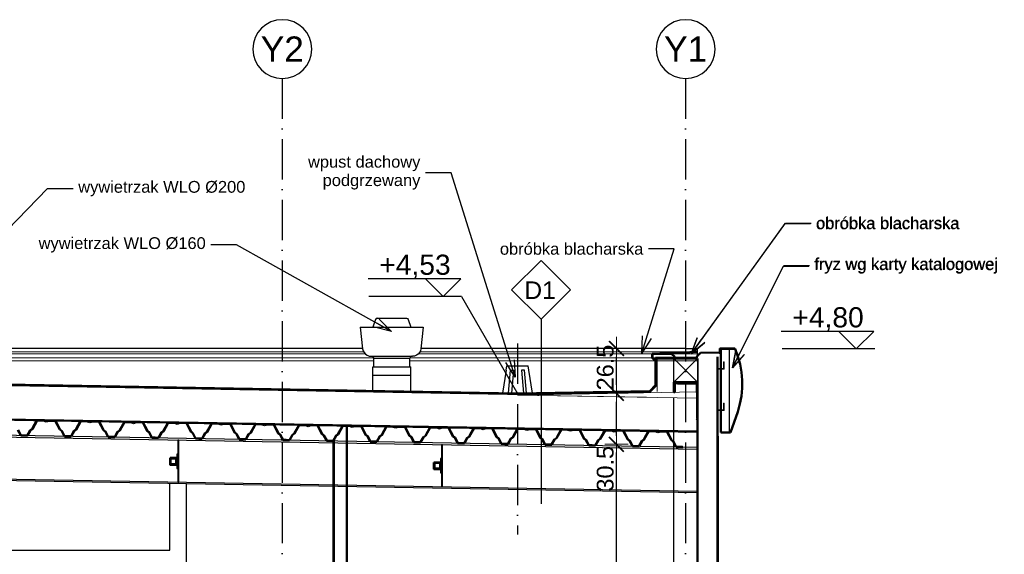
# Model space of a CAD drawing. Extents: x 5703 to 11842, y -4896 to -230.
# Tile 23 of 28: x 8759 to 9345, y -4248 to -3930. Entities that reach past the tile are written whole.
import ezdxf

# ---------------------------------------------------------------- set-up
doc = ezdxf.new("R2010")
doc.units = 0
doc.header["$LTSCALE"] = 2
for name, pattern in [('ACAD_ISO10W100', [18, 12, -3, 0, -3]), ('DASHED', [19.05, 12.7, -6.35]), ('JIS_02_1.0', [2, 1, -1])]:
    doc.linetypes.add(name, pattern=pattern)
for name, color, linetype in [('2D- Siatka Modularna', 81, 'ACAD_ISO10W100'), ('_opis', 7, 'Continuous'), ('Budowlane - Opisy', 7, 'Continuous'), ('Wymiarowanie - Poziomy', 7, 'Continuous')]:
    doc.layers.add(name, color=color, linetype=linetype)
for name, color, linetype, lineweight in [('a___cienka___0.15', 7, 'Continuous', 15), ('a___przekrojowa___0.5', 7, 'Continuous', 50), ('a___widokowa_0.25', 7, 'Continuous', 25), ('a___widokowa_0.3', 7, 'Continuous', 30), ('a___wymiary', 7, 'Continuous', 18), ('Budowlane - Sciany Zew', 7, 'Continuous', 30)]:
    doc.layers.add(name, color=color, linetype=linetype, lineweight=lineweight)
doc.styles.add('GENERATED_STYLE_2', font='ARIAL.TTF')
doc.styles.get("Standard").update_dxf_attribs({"font": 'arial.ttf'})
doc.dimstyles.new('1_50', dxfattribs={"dimtxt": 10, "dimasz": 5, "dimexe": 1.25, "dimexo": 0.625, "dimgap": 1.5, "dimtad": 1, "dimdec": 3, "dimrnd": 0.5, "dimdsep": 46, "dimtxsty": 'Standard', "dimblk": 'znacznik', "dimcen": 1.5, "dimse1": 1, "dimse2": 1, "dimclrd": 256, "dimclrt": 256, "dimazin": 0, "dimtfac": 1, "dimtdec": 3, "dimtmove": 0, "dimatfit": 3, "dimldrblk": 'znacznik', "dimfxl": 1, "dimarcsym": 0})
doc.dimstyles.new('GENERATED_STYLE__61', dxfattribs={"dimtxt": 0.18, "dimasz": 4.56, "dimexe": 0.18, "dimexo": 0.0625, "dimgap": 0.09, "dimtad": 0, "dimtih": 1, "dimtoh": 1, "dimdec": 4, "dimzin": 0, "dimdsep": 46, "dimtxsty": 'Standard', "dimcen": 0.09, "dimadec": 0, "dimazin": 0, "dimtfac": 1, "dimtdec": 4, "dimtmove": 0, "dimatfit": 3, "dimldrblk": 'ARROWHEAD_3', "dimfxl": 1, "dimtolj": 1, "dimtzin": 0, "dimarcsym": 0})

# ---------------------------------------------------------------- blocks, each defined once
blk = doc.blocks.new('ARROWHEAD_3')
at = {"linetype": 'Continuous'}
blk.add_line((0, 0), (-1, 0), dxfattribs=at)
at = {"linetype": 'Continuous', "flags": 128}
blk.add_lwpolyline([(-1, 0.2679), (0, 0), (-1, -0.2679)], dxfattribs=at)
blk = doc.blocks.new('znacznik')
at = {"layer": 'a___wymiary'}
for p, q in [((0, 1.39), (0, -1.39)), ((1.39, 0), (-1.39, 0))]:
    blk.add_line(p, q, dxfattribs=at)
at = {"layer": 'a___wymiary', "const_width": 0.2}
blk.add_lwpolyline([(0.88, 0.88), (-0.88, -0.88)], dxfattribs=at)
blk = doc.blocks.new('*D5356')
at = {"layer": 'a___wymiary', "lineweight": -2}
blk.add_line((9114.37, -4600.6), (9114.37, -4187.58), dxfattribs=at)
at = {"layer": 'Defpoints', "color": 0}
for p in [(9055.58, -4182.58), (9114.37, -4182.58), (9091.32, -4605.6)]:
    blk.add_point(p, dxfattribs=at)
at = {"layer": 'a___wymiary', "lineweight": -2, "xscale": 5, "yscale": 5, "zscale": 5}
for p, rotation in [((9114.37, -4182.58), 90), ((9114.37, -4605.6), 270)]:
    blk.add_blockref('znacznik', p, dxfattribs=dict(at, rotation=rotation))
at = {"layer": 'a___wymiary', "insert": (9107.76, -4409.3), "char_height": 10, "attachment_point": 5, "rotation": 90}
blk.add_mtext('423', dxfattribs=at)
blk = doc.blocks.new('*D5357')
at = {"layer": 'a___wymiary', "lineweight": -2}
blk.add_line((9114.37, -4177.58), (9114.37, -4157.27), dxfattribs=at)
at = {"layer": 'Defpoints', "color": 0}
for p in [(9055.58, -4152.27), (9114.37, -4152.27), (9055.58, -4182.58)]:
    blk.add_point(p, dxfattribs=at)
at = {"layer": 'a___wymiary', "lineweight": -2, "xscale": 5, "yscale": 5, "zscale": 5}
for p, rotation in [((9114.37, -4152.27), 90), ((9114.37, -4182.58), 270)]:
    blk.add_blockref('znacznik', p, dxfattribs=dict(at, rotation=rotation))
at = {"layer": 'a___wymiary', "insert": (9107.76, -4197.17), "char_height": 10, "attachment_point": 5, "rotation": 90}
blk.add_mtext('30.5', dxfattribs=at)
blk = doc.blocks.new('*D5358')
at = {"layer": 'a___wymiary', "lineweight": -2}
blk.add_line((9114.37, -4147.27), (9114.37, -4130.6), dxfattribs=at)
at = {"layer": 'Defpoints', "color": 0}
for p in [(9046.05, -4125.6), (9114.37, -4125.6), (9055.58, -4152.27)]:
    blk.add_point(p, dxfattribs=at)
at = {"layer": 'a___wymiary', "lineweight": -2, "xscale": 5, "yscale": 5, "zscale": 5}
for p, rotation in [((9114.37, -4125.6), 90), ((9114.37, -4152.27), 270)]:
    blk.add_blockref('znacznik', p, dxfattribs=dict(at, rotation=rotation))
at = {"layer": 'a___wymiary', "insert": (9107.76, -4136.91), "char_height": 10, "attachment_point": 5, "rotation": 90}
blk.add_mtext('26.5', dxfattribs=at)
blk = doc.blocks.new('A$7E9617C10231C4')
at = {"layer": 'a___widokowa_0.3'}
blk.add_line((37.95, 6.5), (37.95, 428.8), dxfattribs=at)

msp = doc.modelspace()

# ---------------------------------------------------------------- linework, layer by layer
at = {"layer": '2D- Siatka Modularna'}
msp.add_line((8915.5813, -3964.8569), (8915.5813, -4784.4517), dxfattribs=at)
msp.add_line((8915.5813, -3964.8569), (8915.5813, -4784.4517), dxfattribs=at)
at = {"layer": '2D- Siatka Modularna', "lineweight": 25}
for p, q in [((9155.5813, -3964.8569), (9155.5813, -4784.4517)), ((9155.5813, -3964.8569), (9155.5813, -4784.4517)), ((9055.5813, -4122.563), (9055.5813, -4236.2489)), ((9055.5813, -4122.563), (9055.5813, -4236.2489))]:
    msp.add_line(p, q, dxfattribs=at)
at = {"layer": '2D- Siatka Modularna', "linetype": 'ByBlock', "lineweight": 25, "extrusion": (0, 0, -1)}
for centre in [(8915.5813, -3947.3569), (8915.5813, -3947.3569), (9155.5813, -3947.3569), (9155.5813, -3947.3569)]:
    msp.add_ellipse(centre, major_axis=(-12.3744, 12.3744), ratio=1, start_param=5.49778714, end_param=11.78097245, dxfattribs=at)
at = {"layer": '_opis'}
msp.add_line((9162.5813, -4131.0996), (9162.5813, -4125.5996), dxfattribs=at)
at = {"layer": 'a___cienka___0.15'}
for p, q in [((8963.9866, -4127.6025), (8716.4254, -4127.6025)), ((8964.8857, -4128.7879), (8716.4254, -4128.7879)), ((9162.5813, -4128.7879), (8996.5401, -4128.7879)), ((9162.5813, -4127.6025), (8997.4392, -4127.6025)), ((8969.9683, -4131.1987), (8716.4254, -4131.1987)), ((8969.9986, -4132.8474), (8716.9611, -4132.8474)), ((9162.5813, -4132.8474), (8991.4272, -4132.8474)), ((9152.6868, -4131.1987), (8991.4575, -4131.1987)), ((9138.5813, -4131.5996), (9138.5813, -4151.2796)), ((9148.5813, -4131.5996), (9138.5813, -4131.5996)), ((9148.5813, -4131.5996), (9162.5813, -4145.5996)), ((9162.5813, -4131.5996), (9148.5813, -4145.5996)), ((9148.5813, -4131.5996), (9162.5813, -4145.5996)), ((9162.5813, -4131.5996), (9148.5813, -4145.5996)), ((9163.0813, -4131.5996), (9163.0813, -4600.5996)), ((9174.0813, -4131.5996), (9174.0813, -4600.5996)), ((9178.5782, -4133.6216), (9178.1782, -4133.6216)), ((9178.1782, -4133.6216), (9178.1782, -4137.3966)), ((9178.5782, -4137.8466), (9178.5782, -4133.6216)), ((9174.5782, -4137.3966), (9174.5782, -4141.6216)), ((9178.1782, -4137.3966), (9174.5782, -4137.3966)), ((9174.9782, -4141.6216), (9174.5782, -4141.6216)), ((9174.9782, -4141.6216), (9174.9782, -4137.8466)), ((9174.9782, -4137.8466), (9178.5782, -4137.8466)), ((9134.5819, -4151.3495), (9138.5813, -4147.2796)), ((9132.2226, -4154.6125), (9055.5813, -4153.3045)), ((9178.5782, -4158.2216), (9178.1782, -4158.2216)), ((9178.1782, -4158.2216), (9178.1782, -4161.9966)), ((9178.5782, -4162.4466), (9178.5782, -4158.2216)), ((9174.5782, -4161.9966), (9174.5782, -4166.2216)), ((9178.1782, -4161.9966), (9174.5782, -4161.9966)), ((9174.9782, -4166.2216), (9174.9782, -4162.4466)), ((9174.9782, -4162.4466), (9178.5782, -4162.4466)), ((8953.5628, -4171.3823), (8953.5628, -4597.5996)), ((9174.5782, -4166.2216), (9174.9782, -4166.2216)), ((8953.5628, -4305.5791), (8953.5628, -4171.5047)), ((8946.5628, -4179.4931), (8946.5628, -4600.0996))]:
    msp.add_line(p, q, dxfattribs=at)
at = {"layer": 'a___cienka___0.15', "linetype": 'JIS_02_1.0', "ltscale": 0.7, "const_width": 0.5}
msp.add_lwpolyline([(9055.5813, -4152.5246), (8446.7604, -4141.8976), (8444.6278, -4139.7219), (8444.6278, -4130.8496), (8407.881, -4130.8496)], dxfattribs=at)
at = {"layer": 'a___cienka___0.15', "linetype": 'DASHED', "ltscale": 0.15, "const_width": 0.5}
msp.add_lwpolyline([(9055.5813, -4153.0247), (8446.5468, -4142.3939), (8444.1278, -4139.926), (8444.1278, -4131.3496), (8407.881, -4131.3496)], dxfattribs=at)
at = {"layer": 'a___cienka___0.15'}
for points in [[(9055.5813, -4152.7746), (8446.6398, -4142.1455), (8444.3778, -4139.823), (8444.3778, -4131.0996), (8407.881, -4131.0996)], [(9162.7246, -4131.6672), (9138.2246, -4131.6672), (9138.2246, -4147.6427), (9134.5119, -4151.4207), (9055.5813, -4152.7746)], [(9162.5813, -4151.407), (9055.5813, -4153.2747)], [(9055.5813, -4153.3045), (9162.3803, -4155.1431)], [(9162.0811, -4151.5996), (9162.0815, -4167.3148)], [(8419.8778, -4161.6814), (9162.3803, -4174.6418)]]:
    msp.add_lwpolyline(points, dxfattribs=at)
at = {"layer": 'a___cienka___0.15', "linetype": 'JIS_02_1.0', "ltscale": 0.7}
msp.add_lwpolyline([(9055.5813, -4152.5246, 0.5, 0.5, 0), (9134.4053, -4151.1725, 0.5, 0.5, 0), (9137.9746, -4147.5404, 0.5, 0.5, 0), (9137.9746, -4131.4172, 0.5, 0.5, 0), (9162.7246, -4131.4172, 0, 0, 0)], format="xyseb", dxfattribs=at)
at = {"layer": 'a___cienka___0.15', "linetype": 'DASHED', "ltscale": 0.15}
msp.add_lwpolyline([(9055.5813, -4153.0247, 0.5, 0.5, 0), (9134.6186, -4151.6689, 0.5, 0.5, 0), (9138.4746, -4147.745, 0.5, 0.5, 0), (9138.4746, -4131.9172, 0.5, 0.5, 0), (9162.5813, -4131.9172, 0, 0, 0)], format="xyseb", dxfattribs=at)
at = {"layer": 'a___cienka___0.15', "linetype": 'DASHED', "ltscale": 0.2, "const_width": 0.5}
msp.add_lwpolyline([(9162.3311, -4151.5996), (9162.3315, -4167.3148)], dxfattribs=at)
at = {"layer": 'a___cienka___0.15', "linetype": 'DASHED', "ltscale": 0.2}
msp.add_lwpolyline([(8419.8778, -4161.9315, 0.5, 0.5, 0), (9162.3803, -4174.8919, 0, 0, 0)], format="xyseb", dxfattribs=at)
at = {"layer": 'a___przekrojowa___0.5'}
for p, q in [((9135.5813, -4131.1605), (9135.5813, -4128.8576)), ((9162.5813, -4127.6025), (9135.6783, -4128.7576)), ((9135.8813, -4130.964), (9135.8813, -4129.1487)), ((9147.194, -4128.7123), (9135.9783, -4129.0487)), ((9149.0813, -4130.5996), (9147.194, -4128.7123)), ((9149.0813, -4130.5996), (9147.194, -4128.7123)), ((9162.0813, -4130.5996), (9164.4874, -4128.1935)), ((9162.0813, -4130.5996), (9162.5813, -4130.0996)), ((9163.893, -4128.7879), (9163.9686, -4128.7123)), ((9163.9686, -4128.7123), (9164.2849, -4128.7218)), ((9176.1902, -4127.9024), (9164.4874, -4128.1935)), ((9176.1961, -4128.1023), (9175.615, -4128.1197)), ((9175.9782, -4127.2936), (9175.9782, -4125.6996)), ((9175.9782, -4127.2936), (9175.9782, -4127.0371)), ((9176.0782, -4125.5996), (9184.6994, -4125.5996)), ((9176.1782, -4127.0371), (9176.1782, -4127.2936)), ((9176.2782, -4127.5026), (9176.2782, -4125.8996)), ((9176.4782, -4126.1561), (9176.4782, -4125.8996)), ((9181.5782, -4125.7996), (9176.5782, -4125.7996)), ((9176.5782, -4175.5996), (9176.5782, -4125.7996)), ((9181.5782, -4125.8115), (9181.5782, -4125.7996)), ((9181.5782, -4125.8115), (9182.7619, -4125.8115)), ((9182.7836, -4125.8662), (9182.7619, -4125.8115)), ((9184.8258, -4125.8662), (9182.7836, -4125.8662)), ((9184.1358, -4125.7996), (9184.6994, -4125.7996)), ((9184.8258, -4125.8662), (9185.0601, -4125.8662)), ((9186.7314, -4130.2534), (9185.0601, -4125.8662)), ((9188.0167, -4134.8665), (9186.7314, -4130.2534)), ((9137.1976, -4132.8182), (9135.6106, -4131.2312)), ((9137.1976, -4132.3217), (9135.9106, -4131.0347)), ((9137.1577, -4131.9989), (9137.339, -4132.1803)), ((9137.1577, -4132.4954), (9137.339, -4132.6768)), ((9174.5813, -4130.5996), (9174.5813, -4600.5996)), ((9188.8717, -4139.5783), (9188.0167, -4134.8665)), ((9189.2891, -4144.3489), (9188.8717, -4139.5783)), ((9189.2652, -4149.1377), (9189.2891, -4144.3489)), ((9162.5813, -4600.5996), (9162.5813, -4151.5996)), ((9187.8986, -4158.607), (9188.8004, -4153.9039)), ((9188.8004, -4153.9039), (9189.2652, -4149.1377)), ((9186.5674, -4163.2071), (9187.8986, -4158.607)), ((9162.3803, -4175.1557), (8419.8778, -4162.1734)), ((9182.2848, -4175.5996), (9186.5674, -4163.2071)), ((8769.6026, -4168.2846), (8766.7438, -4173.4373)), ((8769.6901, -4168.4361), (8766.8576, -4173.5414)), ((8773.602, -4168.3544), (8769.6026, -4168.2846)), ((8773.5751, -4168.5039), (8769.6901, -4168.4361)), ((8775.0903, -4169.0386), (8773.5751, -4168.5039)), ((8775.0931, -4168.8805), (8773.602, -4168.3544)), ((8775.0903, -4169.0386), (8776.6233, -4168.5571)), ((8775.0931, -4168.8805), (8776.6016, -4168.4067)), ((8776.6016, -4168.4067), (8780.6009, -4168.4765)), ((8776.6233, -4168.5571), (8780.5083, -4168.6249)), ((8780.5083, -4168.6249), (8783.1609, -4173.826)), ((8780.6009, -4168.4765), (8783.2782, -4173.7259)), ((8795.5987, -4168.7383), (8792.7398, -4173.8911)), ((8795.6861, -4168.8899), (8792.8536, -4173.9952)), ((8799.5981, -4168.8081), (8795.5987, -4168.7383)), ((8799.5711, -4168.9577), (8795.6861, -4168.8899)), ((8801.0863, -4169.4923), (8799.5711, -4168.9577)), ((8801.0891, -4169.3342), (8799.5981, -4168.8081)), ((8801.0863, -4169.4923), (8802.6193, -4169.0109)), ((8801.0891, -4169.3342), (8802.5976, -4168.8605)), ((8802.5976, -4168.8605), (8806.597, -4168.9303)), ((8802.6193, -4169.0109), (8806.5043, -4169.0787)), ((8806.5043, -4169.0787), (8809.1569, -4174.2798)), ((8806.597, -4168.9303), (8809.2742, -4174.1797)), ((8821.5947, -4169.1921), (8818.7359, -4174.3448)), ((8821.6822, -4169.3436), (8818.8496, -4174.449)), ((8825.5941, -4169.2619), (8821.5947, -4169.1921)), ((8825.5671, -4169.4114), (8821.6822, -4169.3436)), ((8827.0824, -4169.9461), (8825.5671, -4169.4114)), ((8827.0851, -4169.788), (8825.5941, -4169.2619)), ((8827.0824, -4169.9461), (8828.6154, -4169.4646)), ((8827.0851, -4169.788), (8828.5936, -4169.3142)), ((8828.5936, -4169.3142), (8832.593, -4169.3841)), ((8828.6154, -4169.4646), (8832.5003, -4169.5325)), ((8832.5003, -4169.5325), (8835.153, -4174.7335)), ((8832.593, -4169.3841), (8835.2703, -4174.6334)), ((8847.5907, -4169.6458), (8844.7319, -4174.7986)), ((8847.6782, -4169.7974), (8844.8457, -4174.9027)), ((8851.5901, -4169.7156), (8847.5907, -4169.6458)), ((8851.5632, -4169.8652), (8847.6782, -4169.7974)), ((8853.0784, -4170.3998), (8851.5632, -4169.8652)), ((8853.0812, -4170.2418), (8851.5901, -4169.7156)), ((8853.0784, -4170.3998), (8854.6114, -4169.9184)), ((8853.0812, -4170.2418), (8854.5897, -4169.768)), ((8854.5897, -4169.768), (8858.5891, -4169.8378)), ((8854.6114, -4169.9184), (8858.4964, -4169.9862)), ((8858.4964, -4169.9862), (8861.149, -4175.1873)), ((8858.5891, -4169.8378), (8861.2663, -4175.0872)), ((8873.5868, -4170.0996), (8870.728, -4175.2524)), ((8873.6742, -4170.2512), (8870.8417, -4175.3565)), ((8877.5862, -4170.1694), (8873.5868, -4170.0996)), ((8877.5592, -4170.319), (8873.6742, -4170.2512)), ((8879.0745, -4170.8536), (8877.5592, -4170.319)), ((8879.0772, -4170.6955), (8877.5862, -4170.1694)), ((8879.0745, -4170.8536), (8880.6074, -4170.3722)), ((8879.0772, -4170.6955), (8880.5857, -4170.2218)), ((8880.5857, -4170.2218), (8884.5851, -4170.2916)), ((8880.6074, -4170.3722), (8884.4924, -4170.44)), ((8884.4924, -4170.44), (8887.145, -4175.6411)), ((8884.5851, -4170.2916), (8887.2624, -4175.541)), ((8899.5828, -4170.5534), (8896.724, -4175.7061)), ((8899.6703, -4170.7049), (8896.8378, -4175.8103)), ((8903.5822, -4170.6232), (8899.5828, -4170.5534)), ((8903.5553, -4170.7727), (8899.6703, -4170.7049)), ((8905.0705, -4171.3074), (8903.5553, -4170.7727)), ((8905.0733, -4171.1493), (8903.5822, -4170.6232)), ((8905.0705, -4171.3074), (8906.6035, -4170.8259)), ((8905.0733, -4171.1493), (8906.5818, -4170.6755)), ((8906.5818, -4170.6755), (8910.5811, -4170.7453)), ((8906.6035, -4170.8259), (8910.4885, -4170.8937)), ((8910.4885, -4170.8937), (8913.1411, -4176.0948)), ((8910.5811, -4170.7453), (8913.2584, -4175.9947)), ((8925.5789, -4171.0071), (8922.72, -4176.1599)), ((8925.6663, -4171.1587), (8922.8338, -4176.264)), ((8929.5783, -4171.0769), (8925.5789, -4171.0071)), ((8929.5513, -4171.2265), (8925.6663, -4171.1587)), ((8931.0665, -4171.7611), (8929.5513, -4171.2265)), ((8931.0693, -4171.603), (8929.5783, -4171.0769)), ((8931.0665, -4171.7611), (8932.5995, -4171.2797)), ((8931.0693, -4171.603), (8932.5778, -4171.1293)), ((8932.5778, -4171.1293), (8936.5772, -4171.1991)), ((8932.5995, -4171.2797), (8936.4845, -4171.3475)), ((8936.4845, -4171.3475), (8939.1371, -4176.5486)), ((8936.5772, -4171.1991), (8939.2544, -4176.4485)), ((8951.5749, -4171.4609), (8948.7161, -4176.6136)), ((8955.5743, -4171.5307), (8951.5749, -4171.4609)), ((9161.9895, -4168.2008), (9162.5813, -4167.7697)), ((9162.1069, -4168.3009), (9162.5813, -4167.9553)), ((8758.3008, -4174.1998), (8759.9418, -4177.4173)), ((8758.4181, -4174.0997), (8760.0345, -4177.2689)), ((8760.0345, -4177.2689), (8761.9441, -4177.3023)), ((8761.9441, -4177.3023), (8763.8537, -4177.3356)), ((8765.5797, -4174.2247), (8763.8537, -4177.3356)), ((8765.6934, -4174.3288), (8763.9412, -4177.4871)), ((8765.5797, -4174.2247), (8766.7438, -4173.4373)), ((8765.6934, -4174.3288), (8766.8576, -4173.5414)), ((8784.2968, -4174.6535), (8783.1609, -4173.826)), ((8784.4141, -4174.5534), (8783.2782, -4173.7259)), ((8784.2968, -4174.6535), (8785.9378, -4177.8711)), ((8784.4141, -4174.5534), (8786.0305, -4177.7227)), ((8791.5757, -4174.6784), (8789.8497, -4177.7894)), ((8791.6895, -4174.7826), (8789.9372, -4177.9409)), ((8791.5757, -4174.6784), (8792.7398, -4173.8911)), ((8791.6895, -4174.7826), (8792.8536, -4173.9952)), ((8810.2928, -4175.1073), (8809.1569, -4174.2798)), ((8810.4102, -4175.0072), (8809.2742, -4174.1797)), ((8810.2928, -4175.1073), (8811.9338, -4178.3249)), ((8810.4102, -4175.0072), (8812.0265, -4178.1765)), ((8817.5718, -4175.1322), (8815.8458, -4178.2431)), ((8817.6855, -4175.2363), (8815.9332, -4178.3947)), ((8817.5718, -4175.1322), (8818.7359, -4174.3448)), ((8817.6855, -4175.2363), (8818.8496, -4174.449)), ((8836.2889, -4175.5611), (8835.153, -4174.7335)), ((8836.4062, -4175.461), (8835.2703, -4174.6334)), ((8836.2889, -4175.5611), (8837.9299, -4178.7786)), ((8836.4062, -4175.461), (8838.0226, -4178.6302)), ((8843.5678, -4175.586), (8841.8418, -4178.6969)), ((8843.6816, -4175.6901), (8841.9293, -4178.8484)), ((8843.5678, -4175.586), (8844.7319, -4174.7986)), ((8843.6816, -4175.6901), (8844.8457, -4174.9027)), ((8862.2849, -4176.0148), (8861.149, -4175.1873)), ((8862.4022, -4175.9147), (8861.2663, -4175.0872)), ((8862.2849, -4176.0148), (8863.9259, -4179.2324)), ((8862.4022, -4175.9147), (8864.0186, -4179.084)), ((8869.5638, -4176.0397), (8867.8379, -4179.1506)), ((8869.6776, -4176.1439), (8867.9253, -4179.3022)), ((8869.5638, -4176.0397), (8870.728, -4175.2524)), ((8869.6776, -4176.1439), (8870.8417, -4175.3565)), ((8888.281, -4176.4686), (8887.145, -4175.6411)), ((8888.3983, -4176.3685), (8887.2624, -4175.541)), ((8888.281, -4176.4686), (8889.922, -4179.6861)), ((8888.3983, -4176.3685), (8890.0147, -4179.5377)), ((8895.5599, -4176.4935), (8893.8339, -4179.6044)), ((8895.6736, -4176.5976), (8893.9214, -4179.756)), ((8895.5599, -4176.4935), (8896.724, -4175.7061)), ((8895.6736, -4176.5976), (8896.8378, -4175.8103)), ((8914.277, -4176.9224), (8913.1411, -4176.0948)), ((8914.3943, -4176.8222), (8913.2584, -4175.9947)), ((8914.277, -4176.9224), (8915.918, -4180.1399)), ((8914.3943, -4176.8222), (8916.0107, -4179.9915)), ((8921.5559, -4176.9472), (8919.8299, -4180.0582)), ((8921.6697, -4177.0514), (8919.9174, -4180.2097)), ((8921.5559, -4176.9472), (8922.72, -4176.1599)), ((8921.6697, -4177.0514), (8922.8338, -4176.264)), ((8940.273, -4177.3761), (8939.1371, -4176.5486)), ((8940.3904, -4177.276), (8939.2544, -4176.4485)), ((8940.3904, -4177.276), (8942.0067, -4180.4453)), ((8947.552, -4177.401), (8948.7161, -4176.6136)), ((8947.6657, -4177.5052), (8948.8298, -4176.7178)), ((8951.6624, -4171.6124), (8948.8298, -4176.7178)), ((8955.5473, -4171.6803), (8951.6624, -4171.6124)), ((8954.0628, -4605.5996), (8954.0628, -4171.5134)), ((8957.0626, -4172.2149), (8955.5473, -4171.6803)), ((8957.0653, -4172.0568), (8955.5743, -4171.5307)), ((8957.0626, -4172.2149), (8958.5956, -4171.7335)), ((8957.0653, -4172.0568), (8958.5738, -4171.5831)), ((8958.5738, -4171.5831), (8962.5732, -4171.6529)), ((8958.5956, -4171.7335), (8962.4805, -4171.8013)), ((8962.4805, -4171.8013), (8965.1332, -4177.0024)), ((8962.5732, -4171.6529), (8965.2505, -4176.9022)), ((8966.2691, -4177.8299), (8965.1332, -4177.0024)), ((8966.3864, -4177.7298), (8965.2505, -4176.9022)), ((8973.548, -4177.8548), (8974.7121, -4177.0674)), ((8973.6618, -4177.9589), (8974.8259, -4177.1715)), ((8977.5709, -4171.9147), (8974.7121, -4177.0674)), ((8977.6584, -4172.0662), (8974.8259, -4177.1715)), ((8981.5703, -4171.9845), (8977.5709, -4171.9147)), ((8981.5434, -4172.134), (8977.6584, -4172.0662)), ((8983.0586, -4172.6687), (8981.5434, -4172.134)), ((8983.0614, -4172.5106), (8981.5703, -4171.9845)), ((8983.0586, -4172.6687), (8984.5916, -4172.1872)), ((8983.0614, -4172.5106), (8984.5699, -4172.0368)), ((8984.5699, -4172.0368), (8988.5693, -4172.1066)), ((8984.5916, -4172.1872), (8988.4766, -4172.255)), ((8988.4766, -4172.255), (8991.1292, -4177.4561)), ((8988.5693, -4172.1066), (8991.2465, -4177.356)), ((9003.567, -4172.3684), (9000.7082, -4177.5212)), ((9003.6544, -4172.52), (9000.8219, -4177.6253)), ((9007.5664, -4172.4382), (9003.567, -4172.3684)), ((9007.5394, -4172.5878), (9003.6544, -4172.52)), ((9009.0547, -4173.1224), (9007.5394, -4172.5878)), ((9009.0574, -4172.9643), (9007.5664, -4172.4382)), ((9009.0547, -4173.1224), (9010.5876, -4172.641)), ((9009.0574, -4172.9643), (9010.5659, -4172.4906)), ((9010.5659, -4172.4906), (9014.5653, -4172.5604)), ((9010.5876, -4172.641), (9014.4726, -4172.7088)), ((9014.4726, -4172.7088), (9017.1252, -4177.9099)), ((9014.5653, -4172.5604), (9017.2426, -4177.8098)), ((9029.563, -4172.8222), (9026.7042, -4177.9749)), ((9029.6505, -4172.9737), (9026.818, -4178.0791)), ((9033.5624, -4172.892), (9029.563, -4172.8222)), ((9033.5355, -4173.0415), (9029.6505, -4172.9737)), ((9035.0507, -4173.5762), (9033.5355, -4173.0415)), ((9035.0535, -4173.4181), (9033.5624, -4172.892)), ((9035.0507, -4173.5762), (9036.5837, -4173.0947)), ((9035.0535, -4173.4181), (9036.562, -4172.9443)), ((9036.562, -4172.9443), (9040.5613, -4173.0142)), ((9036.5837, -4173.0947), (9040.4687, -4173.1626)), ((9040.4687, -4173.1626), (9043.1213, -4178.3636)), ((9040.5613, -4173.0142), (9043.2386, -4178.2635)), ((9055.5591, -4173.2759), (9052.7002, -4178.4287)), ((9055.6465, -4173.4275), (9052.814, -4178.5328)), ((9059.5585, -4173.3457), (9055.5591, -4173.2759)), ((9059.5315, -4173.4953), (9055.6465, -4173.4275)), ((9061.0467, -4174.0299), (9059.5315, -4173.4953)), ((9061.0495, -4173.8719), (9059.5585, -4173.3457)), ((9061.0467, -4174.0299), (9062.5797, -4173.5485)), ((9061.0495, -4173.8719), (9062.558, -4173.3981)), ((9062.558, -4173.3981), (9066.5574, -4173.4679)), ((9062.5797, -4173.5485), (9066.4647, -4173.6163)), ((9066.4647, -4173.6163), (9069.1173, -4178.8174)), ((9066.5574, -4173.4679), (9069.2346, -4178.7173)), ((9081.5551, -4173.7297), (9078.6963, -4178.8825)), ((9081.6426, -4173.8813), (9078.81, -4178.9866)), ((9085.5545, -4173.7995), (9081.5551, -4173.7297)), ((9085.5275, -4173.9491), (9081.6426, -4173.8813)), ((9087.0428, -4174.4837), (9085.5275, -4173.9491)), ((9087.0455, -4174.3256), (9085.5545, -4173.7995)), ((9087.0428, -4174.4837), (9088.5758, -4174.0023)), ((9087.0455, -4174.3256), (9088.554, -4173.8519)), ((9088.554, -4173.8519), (9092.5534, -4173.9217)), ((9088.5758, -4174.0023), (9092.4607, -4174.0701)), ((9092.4607, -4174.0701), (9095.1134, -4179.2712)), ((9092.5534, -4173.9217), (9095.2307, -4179.1711)), ((9107.5511, -4174.1835), (9104.6923, -4179.3362)), ((9107.6386, -4174.335), (9104.8061, -4179.4404)), ((9111.5505, -4174.2533), (9107.5511, -4174.1835)), ((9111.5236, -4174.4028), (9107.6386, -4174.335)), ((9113.0388, -4174.9375), (9111.5236, -4174.4028)), ((9113.0416, -4174.7794), (9111.5505, -4174.2533)), ((9113.0388, -4174.9375), (9114.5718, -4174.456)), ((9113.0416, -4174.7794), (9114.5501, -4174.3056)), ((9114.5501, -4174.3056), (9118.5495, -4174.3754)), ((9114.5718, -4174.456), (9118.4568, -4174.5238)), ((9118.4568, -4174.5238), (9121.1094, -4179.7249)), ((9118.5495, -4174.3754), (9121.2267, -4179.6248)), ((9133.5472, -4174.6372), (9130.6884, -4179.79)), ((9133.6346, -4174.7888), (9130.8021, -4179.8941)), ((9137.5466, -4174.707), (9133.5472, -4174.6372)), ((9137.5196, -4174.8566), (9133.6346, -4174.7888)), ((9139.0349, -4175.3912), (9137.5196, -4174.8566)), ((9139.0376, -4175.2331), (9137.5466, -4174.707)), ((9139.0349, -4175.3912), (9140.5678, -4174.9098)), ((9139.0376, -4175.2331), (9140.5461, -4174.7594)), ((9140.5461, -4174.7594), (9144.5455, -4174.8292)), ((9140.5678, -4174.9098), (9144.4528, -4174.9776)), ((9144.4528, -4174.9776), (9147.1054, -4180.1787)), ((9144.5455, -4174.8292), (9147.2228, -4180.0786)), ((8759.9418, -4177.4173), (8761.9415, -4177.4522)), ((8761.9415, -4177.4522), (8763.9412, -4177.4871)), ((8785.9378, -4177.8711), (8787.9375, -4177.906)), ((8786.0305, -4177.7227), (8787.9401, -4177.756)), ((8787.9375, -4177.906), (8789.9372, -4177.9409)), ((8787.9401, -4177.756), (8789.8497, -4177.7894)), ((8811.9338, -4178.3249), (8813.9335, -4178.3598)), ((8812.0265, -4178.1765), (8813.9362, -4178.2098)), ((8813.9335, -4178.3598), (8815.9332, -4178.3947)), ((8813.9362, -4178.2098), (8815.8458, -4178.2431)), ((8837.9299, -4178.7786), (8839.9296, -4178.8135)), ((8838.0226, -4178.6302), (8839.9322, -4178.6636)), ((8839.9296, -4178.8135), (8841.9293, -4178.8484)), ((8839.9322, -4178.6636), (8841.8418, -4178.6969)), ((8863.9259, -4179.2324), (8865.9256, -4179.2673)), ((8864.0186, -4179.084), (8865.9282, -4179.1173)), ((8865.9256, -4179.2673), (8867.9253, -4179.3022)), ((8865.9282, -4179.1173), (8867.8379, -4179.1506)), ((8889.922, -4179.6861), (8891.9217, -4179.7211)), ((8890.0147, -4179.5377), (8891.9243, -4179.5711)), ((8891.9217, -4179.7211), (8893.9214, -4179.756)), ((8891.9243, -4179.5711), (8893.8339, -4179.6044)), ((8915.918, -4180.1399), (8917.9177, -4180.1748)), ((8916.0107, -4179.9915), (8917.9203, -4180.0248)), ((8917.9177, -4180.1748), (8919.9174, -4180.2097)), ((8917.9203, -4180.0248), (8919.8299, -4180.0582)), ((8940.273, -4177.3761), (8941.914, -4180.5937)), ((8941.914, -4180.5937), (8943.9137, -4180.6286)), ((8942.0067, -4180.4453), (8943.9164, -4180.4786)), ((8943.9137, -4180.6286), (8945.9134, -4180.6635)), ((8943.9164, -4180.4786), (8945.826, -4180.5119)), ((8947.552, -4177.401), (8945.826, -4180.5119)), ((8947.6657, -4177.5052), (8945.9134, -4180.6635)), ((8946.0628, -4600.0996), (8946.0628, -4180.3943)), ((8966.2691, -4177.8299), (8967.9101, -4181.0474)), ((8966.3864, -4177.7298), (8968.0028, -4180.899)), ((8967.9101, -4181.0474), (8969.9098, -4181.0823)), ((8968.0028, -4180.899), (8969.9124, -4180.9324)), ((8969.9098, -4181.0823), (8971.9095, -4181.1172)), ((8969.9124, -4180.9324), (8971.822, -4180.9657)), ((8973.548, -4177.8548), (8971.822, -4180.9657)), ((8973.6618, -4177.9589), (8971.9095, -4181.1172)), ((8992.2651, -4178.2836), (8991.1292, -4177.4561)), ((8992.3824, -4178.1835), (8991.2465, -4177.356)), ((8992.2651, -4178.2836), (8993.9061, -4181.5012)), ((8992.3824, -4178.1835), (8993.9988, -4181.3528)), ((8993.9061, -4181.5012), (8995.9058, -4181.5361)), ((8993.9988, -4181.3528), (8995.9084, -4181.3861)), ((8995.9058, -4181.5361), (8997.9055, -4181.571)), ((8995.9084, -4181.3861), (8997.8181, -4181.4195)), ((8999.544, -4178.3085), (8997.8181, -4181.4195)), ((8999.6578, -4178.4127), (8997.9055, -4181.571)), ((8999.544, -4178.3085), (9000.7082, -4177.5212)), ((8999.6578, -4178.4127), (9000.8219, -4177.6253)), ((9018.2612, -4178.7374), (9017.1252, -4177.9099)), ((9018.3785, -4178.6373), (9017.2426, -4177.8098)), ((9018.2612, -4178.7374), (9019.9022, -4181.955)), ((9018.3785, -4178.6373), (9019.9949, -4181.8066)), ((9019.9022, -4181.955), (9021.9019, -4181.9899)), ((9019.9949, -4181.8066), (9021.9045, -4181.8399)), ((9021.9019, -4181.9899), (9023.9016, -4182.0248)), ((9021.9045, -4181.8399), (9023.8141, -4181.8732)), ((9025.5401, -4178.7623), (9023.8141, -4181.8732)), ((9025.6538, -4178.8664), (9023.9016, -4182.0248)), ((9025.5401, -4178.7623), (9026.7042, -4177.9749)), ((9025.6538, -4178.8664), (9026.818, -4178.0791)), ((9044.2572, -4179.1912), (9043.1213, -4178.3636)), ((9044.3745, -4179.0911), (9043.2386, -4178.2635)), ((9044.2572, -4179.1912), (9045.8982, -4182.4087)), ((9044.3745, -4179.0911), (9045.9909, -4182.2603)), ((9045.8982, -4182.4087), (9047.8979, -4182.4436)), ((9045.9909, -4182.2603), (9047.9005, -4182.2937)), ((9047.8979, -4182.4436), (9049.8976, -4182.4785)), ((9047.9005, -4182.2937), (9049.8101, -4182.327)), ((9051.5361, -4179.2161), (9049.8101, -4182.327)), ((9051.6499, -4179.3202), (9049.8976, -4182.4785)), ((9051.5361, -4179.2161), (9052.7002, -4178.4287)), ((9051.6499, -4179.3202), (9052.814, -4178.5328)), ((9070.2532, -4179.6449), (9069.1173, -4178.8174)), ((9070.3706, -4179.5448), (9069.2346, -4178.7173)), ((9070.2532, -4179.6449), (9071.8942, -4182.8625)), ((9070.3706, -4179.5448), (9071.9869, -4182.7141)), ((9071.8942, -4182.8625), (9073.8939, -4182.8974)), ((9071.9869, -4182.7141), (9073.8966, -4182.7474)), ((9073.8939, -4182.8974), (9075.8936, -4182.9323)), ((9073.8966, -4182.7474), (9075.8062, -4182.7807)), ((9077.5322, -4179.6698), (9075.8062, -4182.7807)), ((9077.6459, -4179.774), (9075.8936, -4182.9323)), ((9077.5322, -4179.6698), (9078.6963, -4178.8825)), ((9077.6459, -4179.774), (9078.81, -4178.9866)), ((9096.2493, -4180.0987), (9095.1134, -4179.2712)), ((9096.3666, -4179.9986), (9095.2307, -4179.1711)), ((9096.2493, -4180.0987), (9097.8903, -4183.3163)), ((9096.3666, -4179.9986), (9097.983, -4183.1678)), ((9097.983, -4183.1678), (9099.8926, -4183.2012)), ((9099.8926, -4183.2012), (9101.8022, -4183.2345)), ((9103.5282, -4180.1236), (9101.8022, -4183.2345)), ((9103.642, -4180.2277), (9101.8897, -4183.3861)), ((9103.5282, -4180.1236), (9104.6923, -4179.3362)), ((9103.642, -4180.2277), (9104.8061, -4179.4404)), ((9122.2453, -4180.5525), (9121.1094, -4179.7249)), ((9122.3626, -4180.4523), (9121.2267, -4179.6248)), ((9122.2453, -4180.5525), (9123.8863, -4183.77)), ((9122.3626, -4180.4523), (9123.979, -4183.6216)), ((9129.5242, -4180.5774), (9127.7983, -4183.6883)), ((9129.638, -4180.6815), (9127.8857, -4183.8398)), ((9129.5242, -4180.5774), (9130.6884, -4179.79)), ((9129.638, -4180.6815), (9130.8021, -4179.8941)), ((9148.2414, -4181.0062), (9147.1054, -4180.1787)), ((9148.3587, -4180.9061), (9147.2228, -4180.0786)), ((9148.2414, -4181.0062), (9149.8824, -4184.2238)), ((9148.3587, -4180.9061), (9149.9751, -4184.0754)), ((9097.8903, -4183.3163), (9099.89, -4183.3512)), ((9099.89, -4183.3512), (9101.8897, -4183.3861)), ((9123.8863, -4183.77), (9125.886, -4183.8049)), ((9123.979, -4183.6216), (9125.8886, -4183.6549)), ((9125.886, -4183.8049), (9127.8857, -4183.8398)), ((9125.8886, -4183.6549), (9127.7983, -4183.6883)), ((9149.8824, -4184.2238), (9151.8821, -4184.2587)), ((9149.9751, -4184.0754), (9151.8847, -4184.1087)), ((9151.8821, -4184.2587), (9153.8818, -4184.2936)), ((9151.8847, -4184.1087), (9153.7943, -4184.142))]:
    msp.add_line(p, q, dxfattribs=at)
for points in [[(9162.7246, -4131.1672), (9137.7246, -4131.1672), (9137.7246, -4147.4381), (9134.2987, -4150.9243), (9055.5813, -4152.2745)], [(8444.8778, -4139.6198), (8446.8544, -4141.6492), (9055.5813, -4152.2745)], [(9176.5782, -4175.5996), (9182.2848, -4175.5996)]]:
    msp.add_lwpolyline(points, dxfattribs=at)
for points in [[(9162.5813, -4145.5996), (9148.5813, -4145.5996), (9148.5813, -4151.5996), (9148.9813, -4151.5996), (9148.9813, -4145.9996), (9162.1813, -4145.9996), (9162.1813, -4151.5996), (9162.5813, -4151.5996)], [(9162.5813, -4151.5996), (9162.2823, -4151.5996), (9162.2823, -4145.9996), (9149.0823, -4145.9996), (9149.0823, -4151.5996), (9148.6823, -4151.5996), (9148.6823, -4145.5997), (9162.5813, -4145.5996)], [(8848.7768, -4190.7447), (8852.7735, -4190.7447), (8852.7735, -4194.7447), (8848.7768, -4194.7447)], [(8852.4768, -4194.4447), (8849.0768, -4194.4447), (8849.0768, -4191.0447), (8852.4768, -4191.0447)], [(9005.775, -4193.4007), (9009.7717, -4193.4007), (9009.7717, -4197.4007), (9005.775, -4197.4007)], [(9009.475, -4197.1007), (9006.075, -4197.1007), (9006.075, -4193.7007), (9009.475, -4193.7007)]]:
    msp.add_lwpolyline(points, close=True, dxfattribs=at)
for centre, start, end in [((9135.6813, -4128.8576), 91.718358, 180), ((9135.9813, -4129.1487), 91.718358, 180), ((9176.0782, -4125.6996), 90, 180), ((9176.0782, -4127.2936), 180, 0), ((9176.1782, -4127.5026), 271.718358, 0), ((9176.1932, -4128.0023), 271.718358, 91.718358), ((9176.3782, -4125.8996), 0, 180), ((9184.6994, -4125.6996), 270, 90), ((9137.2683, -4132.251), 225, 45), ((9137.2683, -4132.7475), 225, 45)]:
    msp.add_arc(centre, 0.1, start, end, dxfattribs=at)
at = {"layer": 'a___widokowa_0.25'}
for p, q in [((8961.9629, -4112.8162), (8962.6018, -4112.8162)), ((8961.9629, -4112.8162), (8963.3551, -4125.7354)), ((8962.6018, -4112.8162), (8964.4749, -4112.8162)), ((8964.4749, -4112.8162), (8967.4546, -4112.8162)), ((8967.4546, -4112.8162), (8971.3379, -4112.8162)), ((8970.9586, -4108.273), (8969.4629, -4112.8162)), ((8971.3477, -4107.7452), (8970.9586, -4108.273)), ((8971.3379, -4112.8162), (8975.86, -4112.8162)), ((8971.9779, -4107.5435), (8971.3477, -4107.7452)), ((8971.9779, -4107.5435), (8972.2755, -4107.5435)), ((8972.2755, -4107.5435), (8973.1481, -4107.5435)), ((8973.1481, -4107.5435), (8974.5363, -4107.5435)), ((8974.5363, -4107.5435), (8976.3454, -4107.5435)), ((8975.86, -4112.8162), (8980.7129, -4112.8162)), ((8976.3454, -4107.5435), (8978.4521, -4107.5435)), ((8978.4521, -4107.5435), (8980.7129, -4107.5435)), ((8980.7129, -4107.5435), (8982.9737, -4107.5435)), ((8980.7129, -4112.8162), (8985.5658, -4112.8162)), ((8982.9737, -4107.5435), (8985.0804, -4107.5435)), ((8985.0804, -4107.5435), (8986.8895, -4107.5435)), ((8985.5658, -4112.8162), (8990.0879, -4112.8162)), ((8986.8895, -4107.5435), (8988.2777, -4107.5435)), ((8988.2777, -4107.5435), (8989.1503, -4107.5435)), ((8989.1503, -4107.5435), (8989.4479, -4107.5435)), ((8989.4479, -4107.5435), (8990.0781, -4107.7452)), ((8990.0781, -4107.7452), (8990.4672, -4108.273)), ((8990.0879, -4112.8162), (8993.9712, -4112.8162)), ((8990.4672, -4108.273), (8991.9629, -4112.8162)), ((8993.9712, -4112.8162), (8996.9509, -4112.8162)), ((8996.9509, -4112.8162), (8998.824, -4112.8162)), ((8999.4629, -4112.8162), (8998.0707, -4125.7354)), ((8998.824, -4112.8162), (8999.4629, -4112.8162)), ((8963.3404, -4125.5996), (8716.9063, -4125.5996)), ((8963.3551, -4125.7354), (8963.6354, -4126.9252)), ((8963.6354, -4126.9252), (8964.1979, -4128.0098)), ((8964.1979, -4128.0098), (8965.0124, -4128.9312)), ((8965.0124, -4128.9312), (8966.0292, -4129.6312)), ((8966.0292, -4129.6312), (8967.1844, -4130.0673)), ((8967.1844, -4130.0673), (8968.416, -4130.2162)), ((8968.416, -4130.2162), (8968.835, -4130.2162)), ((8968.835, -4130.2162), (8970.0634, -4130.2162)), ((8968.9272, -4130.2162), (8969.6848, -4130.5251)), ((8970.0634, -4130.2162), (8972.0176, -4130.2162)), ((8972.0176, -4130.2162), (8974.5644, -4130.2162)), ((8974.5644, -4130.2162), (8977.5302, -4130.2162)), ((8977.5302, -4130.2162), (8980.7129, -4130.2162)), ((8980.7129, -4130.2162), (8983.8956, -4130.2162)), ((8983.8956, -4130.2162), (8986.8614, -4130.2162)), ((8986.8614, -4130.2162), (8989.4082, -4130.2162)), ((8989.4082, -4130.2162), (8991.3624, -4130.2162)), ((8991.3624, -4130.2162), (8992.5908, -4130.2162)), ((8992.4986, -4130.2162), (8991.741, -4130.5251)), ((8992.5908, -4130.2162), (8993.0098, -4130.2162)), ((8994.2414, -4130.0673), (8993.0098, -4130.2162)), ((8995.3966, -4129.6312), (8994.2414, -4130.0673)), ((8996.4135, -4128.9312), (8995.3966, -4129.6312)), ((8997.2279, -4128.0098), (8996.4135, -4128.9312)), ((8997.7904, -4126.9252), (8997.2279, -4128.0098)), ((8998.0707, -4125.7354), (8997.7904, -4126.9252)), ((9155.5813, -4125.5996), (8998.0854, -4125.5996)), ((9155.5813, -4125.5996), (9162.5813, -4125.5996)), ((9181.5782, -4125.8115), (9181.5782, -4175.5996)), ((9182.7836, -4125.8662), (9181.5782, -4125.8662)), ((8969.6848, -4130.5251), (8969.9986, -4131.2708)), ((8969.9986, -4136.5435), (8969.9986, -4131.2708)), ((8969.9986, -4131.2708), (8970.3637, -4131.2708)), ((8970.3637, -4131.2708), (8971.4341, -4131.2708)), ((8971.4341, -4131.2708), (8973.1368, -4131.2708)), ((8973.1368, -4131.2708), (8975.3558, -4131.2708)), ((8975.3558, -4131.2708), (8977.9398, -4131.2708)), ((8977.9398, -4131.2708), (8980.7129, -4131.2708)), ((8980.7129, -4131.2708), (8983.486, -4131.2708)), ((8983.486, -4131.2708), (8986.07, -4131.2708)), ((8986.07, -4131.2708), (8988.289, -4131.2708)), ((8988.289, -4131.2708), (8989.9917, -4131.2708)), ((8989.9917, -4131.2708), (8991.0621, -4131.2708)), ((8991.0621, -4131.2708), (8991.4272, -4131.2708)), ((8991.741, -4130.5251), (8991.4272, -4131.2708)), ((8991.4272, -4136.5435), (8991.4272, -4131.2708)), ((9048.7226, -4138.5177), (9049.1445, -4135.9777)), ((9049.1445, -4135.9777), (9049.1545, -4135.9677)), ((9049.1545, -4135.9677), (9049.3722, -4135.9677)), ((9049.3722, -4135.9677), (9050.0106, -4135.9677)), ((9050.0106, -4135.9677), (9051.0261, -4135.9677)), ((9051.0261, -4135.9677), (9052.3495, -4135.9677)), ((9052.3495, -4135.9677), (9053.8906, -4135.9677)), ((9053.8906, -4135.9677), (9055.5445, -4135.9677)), ((9055.5445, -4135.9677), (9057.1983, -4135.9677)), ((9057.1983, -4135.9677), (9058.7395, -4135.9677)), ((9058.7395, -4135.9677), (9060.0629, -4135.9677)), ((9060.0629, -4135.9677), (9061.0784, -4135.9677)), ((9061.0784, -4135.9677), (9061.7167, -4135.9677)), ((9061.7167, -4135.9677), (9061.9345, -4135.9677)), ((9061.9445, -4135.9777), (9061.9345, -4135.9677)), ((9062.3663, -4138.5177), (9061.9445, -4135.9777)), ((8969.4629, -4136.5435), (8991.9629, -4136.5435)), ((8969.4629, -4141.5435), (8969.4629, -4136.5435)), ((8969.4629, -4141.5435), (8991.9629, -4141.5435)), ((8969.4629, -4150.7713), (8969.4629, -4141.5435)), ((8991.9629, -4141.5435), (8991.9629, -4136.5435)), ((8991.9629, -4151.2213), (8991.9629, -4141.5435)), ((9048.8572, -4138.5177), (9046.5986, -4152.1177)), ((9048.7226, -4138.5177), (9048.8572, -4138.5177)), ((9050.1861, -4152.1177), (9051.3154, -4138.5177)), ((9051.3154, -4138.5177), (9052.1336, -4138.5177)), ((9053.0863, -4138.5177), (9051.957, -4152.1177)), ((9052.1336, -4138.5177), (9053.0863, -4138.5177)), ((9058.9554, -4138.5177), (9058.0027, -4138.5177)), ((9058.0027, -4138.5177), (9059.132, -4152.1177)), ((9059.7735, -4138.5177), (9058.9554, -4138.5177)), ((9060.9029, -4152.1177), (9059.7735, -4138.5177)), ((9062.2317, -4138.5177), (9062.3663, -4138.5177)), ((9064.4904, -4152.1177), (9062.2317, -4138.5177)), ((9161.8513, -4146.5996), (9148.9813, -4146.5996)), ((9150.6801, -4145.9996), (9150.6801, -4146.5996)), ((9150.6801, -4146.5996), (9162.2823, -4146.5999)), ((9161.3833, -4145.9996), (9161.3833, -4146.5996)), ((9148.4792, -4605.5996), (9148.4792, -4154.9038)), ((9162.3803, -4155.1431), (9162.3803, -4606.5996)), ((9162.3803, -4184.4419), (8419.8778, -4171.4815)), ((8419.8778, -4172.5017), (9162.3803, -4185.4621)), ((8419.8778, -4197.4655), (9162.3803, -4210.4259)), ((9162.3803, -4211.446), (8419.8778, -4198.4853)), ((8848.5628, -4245.5996), (8848.5628, -4205.9683)), ((8858.5628, -4606.5996), (8858.5628, -4206.1429)), ((8548.5628, -4245.5996), (8848.5628, -4245.5996))]:
    msp.add_line(p, q, dxfattribs=at)
for points in [[(9162.5813, -4145.5996), (9148.5813, -4145.5996), (9148.5813, -4131.5996), (9162.5813, -4131.5996)], [(9162.5813, -4145.5996), (9148.5813, -4145.5996), (9148.5813, -4131.5996), (9162.5813, -4131.5996)], [(8853.9768, -4180.1847), (8853.3768, -4180.1847), (8853.3768, -4205.0847), (8853.9768, -4205.0847)], [(9010.975, -4182.8407), (9010.375, -4182.8407), (9010.375, -4207.7407), (9010.975, -4207.7407)], [(8852.7768, -4196.9947), (8853.3768, -4196.9947), (8853.3768, -4188.4947), (8852.7768, -4188.4947)], [(9009.775, -4199.6507), (9010.375, -4199.6507), (9010.375, -4191.1507), (9009.775, -4191.1507)]]:
    msp.add_lwpolyline(points, close=True, dxfattribs=at)
at = {"layer": 'Budowlane - Opisy'}
for p, q in [((9052.0226, -4090.7237), (9069.5226, -4073.2237)), ((9069.5226, -4073.2237), (9087.0226, -4090.7237)), ((9069.5226, -4108.2237), (9052.0226, -4090.7237)), ((9087.0226, -4090.7237), (9069.5226, -4108.2237)), ((9069.5226, -4108.2237), (9069.5226, -4218.0571))]:
    msp.add_line(p, q, dxfattribs=at)
at = {"layer": 'Budowlane - Sciany Zew'}
for p, q in [((9162.5813, -4600.5996), (9162.5813, -4151.5996)), ((8954.0628, -4597.5996), (8954.0628, -4171.5134))]:
    msp.add_line(p, q, dxfattribs=at)
at = {"layer": 'Wymiarowanie - Poziomy'}
for p, q in [((9021.7534, -4084.1097), (8966.6211, -4084.1097)), ((9022.2923, -4094.5522), (8967.16, -4094.5522)), ((9022.2923, -4094.5522), (9055.5813, -4152.2745)), ((9267.5366, -4115.4232), (9212.4043, -4115.4232)), ((9268.0755, -4125.8657), (9212.9432, -4125.8657))]:
    msp.add_line(p, q, dxfattribs=at)
for points in [[(9021.7534, -4084.1097), (9011.3109, -4094.5522), (9000.8684, -4084.1097)], [(9267.5366, -4115.4232), (9257.0941, -4125.8657), (9246.6516, -4115.4232)]]:
    msp.add_lwpolyline(points, dxfattribs=at)

# ---------------------------------------------------------------- block references
at = {"layer": '_opis'}
msp.add_blockref('A$7E9617C10231C4', (9137.2117, -4606.5996), dxfattribs=at)

# ---------------------------------------------------------------- texts
at = {"layer": '2D- Siatka Modularna', "linetype": 'ByBlock', "lineweight": 25, "char_height": 15, "attachment_point": 5, "style": 'GENERATED_STYLE_2'}
for s, insert in [('Y2', (8915.5813, -3947.3569)), ('Y1', (9155.5813, -3947.3569))]:
    msp.add_mtext(s, dxfattribs=dict(at, insert=insert))
at = {"layer": 'Budowlane - Opisy', "char_height": 7.000002, "width": 118.273386, "line_spacing_factor": 0.93983, "style": 'GENERATED_STYLE_2'}
for s, insert, attachment_point in [('wpust dachowy podgrzewany', (8997.7461, -4020.9644), 6), ('wywietrzak WLO %%C200', (8794.1604, -4030.4137), 4), ('obróbka blacharska', (9233.0391, -4051.1729), 4), ('obróbka blacharska', (9233.304, -4050.9063), 4), ('wywietrzak WLO %%C160', (8870.0243, -4063.9208), 6), ('obróbka blacharska', (9130.3955, -4066.3024), 6), ('fryz wg karty katalogowej', (9232.0772, -4076.5048), 4), ('fryz wg karty katalogowej', (9232.3421, -4076.2382), 4)]:
    msp.add_mtext(s, dxfattribs=dict(at, insert=insert, attachment_point=attachment_point))
at = {"layer": 'Budowlane - Opisy', "insert": (9078.3292, -4096.1425), "char_height": 10.5, "attachment_point": 9, "style": 'GENERATED_STYLE_2'}
msp.add_mtext('D1', dxfattribs=at)
at = {"layer": 'Wymiarowanie - Poziomy', "char_height": 12, "attachment_point": 3, "style": 'GENERATED_STYLE_2'}
for s, insert in [('+4,53', (9015.7534, -4069.7097)), ('+4,80', (9261.5366, -4101.0232))]:
    msp.add_mtext(s, dxfattribs=dict(at, insert=insert))

# ---------------------------------------------------------------- dimensions: what is measured, and where the dimension line sits
at = {"layer": 'a___wymiary'}
for base, p1, p2, picture, middle in [((9114.3669, -4125.5996), (9055.5813, -4152.2745), (9046.0501, -4125.5996), '*D5358', (9114.3669, -4136.9067)), ((9114.3669, -4152.2745), (9055.5813, -4182.5777), (9055.5813, -4152.2745), '*D5357', (9114.3669, -4197.1706)), ((9114.3669, -4182.5777), (9091.3223, -4605.5996), (9055.5813, -4182.5777), '*D5356', (9114.3669, -4409.2979))]:
    dim = msp.add_linear_dim(base=base, p1=p1, p2=p2, angle=90, dimstyle='1_50', override={"dimtmove": 1}, dxfattribs=at)
    dim.commit()
    dim.dimension.update_dxf_attribs({"geometry": picture, "text_midpoint": middle, "dimtype": 160})

# ---------------------------------------------------------------- leaders
at = {"layer": 'Budowlane - Opisy', "annotation_type": 0, "has_hookline": 1}
for points, hookline_direction, text_width in [([(9054.0641, -4142.7187), (9016.0631, -4020.9644), (9000.8507, -4020.9644)], 1, 66.689), ([(8695.8249, -4112.9913), (8775.8434, -4030.4137), (8791.0558, -4030.4137)], 0, 98.875), ([(9158.7806, -4128.9055), (9214.722, -4051.1729), (9229.9344, -4051.1729)], 0, 84.525), ([(9159.0455, -4128.639), (9214.987, -4050.9063), (9230.1994, -4050.9063)], 0, 84.525), ([(8980.565, -4115.3854), (8888.3413, -4063.9208), (8873.1289, -4063.9208)], 1, 98.875), ([(9129.5006, -4128.3818), (9148.7125, -4066.3024), (9133.5001, -4066.3024)], 1, 84.525), ([(9183.3766, -4137.1905), (9213.7601, -4076.5048), (9228.9725, -4076.5048)], 0, 108.381), ([(9183.6415, -4136.9239), (9214.0251, -4076.2382), (9229.2375, -4076.2382)], 0, 108.381)]:
    msp.add_leader(points, dimstyle='GENERATED_STYLE__61', override={"dimasz": 10}, dxfattribs=dict(at, hookline_direction=hookline_direction, text_width=text_width))

doc.saveas('drawing.dxf')
